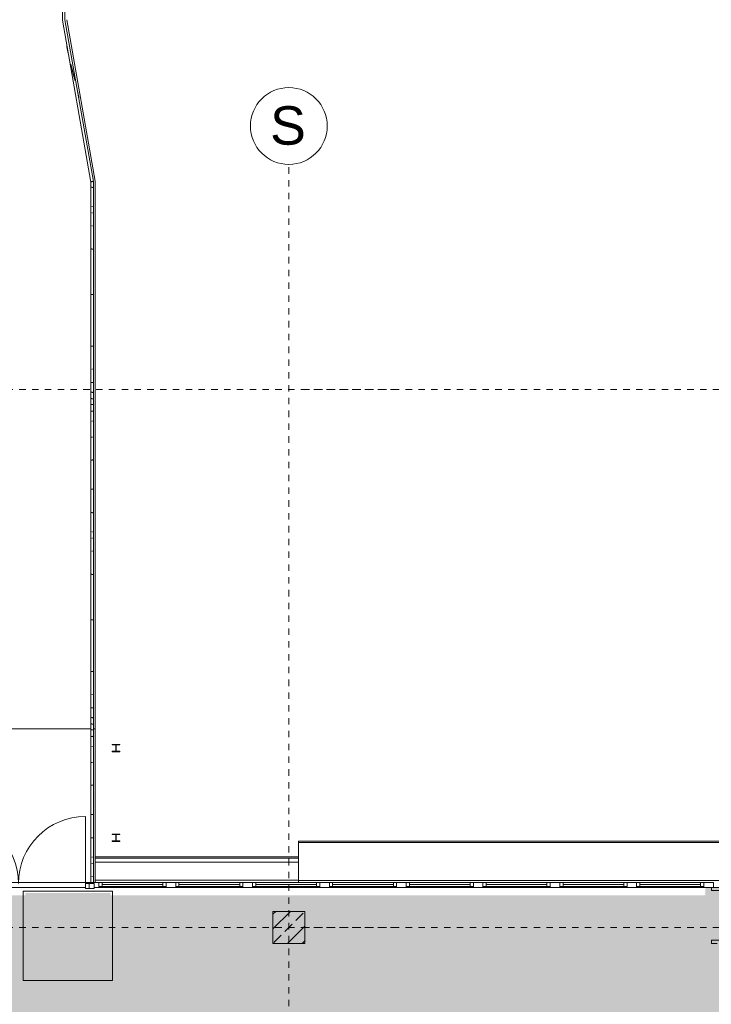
# Model space of a CAD drawing. Header units: metres. Extents: x -54 to 119, y -77 to 33.
# Tile 29 of 136: x 2 to 13, y -34 to -19. Entities that reach past the tile are written whole.
import ezdxf

# ---------------------------------------------------------------- set-up
doc = ezdxf.new("R2010")
doc.units = ezdxf.units.M
doc.linetypes.add('Rasterlinie', pattern=[0.019, 0.01, -0.003, 0.003, -0.003])
for name, color, linetype, lineweight in [('A_Allgemeine Beschriftungen', 7, 'Continuous', 9), ('A_Detailelemente', 7, 'Continuous', 9), ('A_Fassadenelemente', 7, 'Continuous', 9), ('A_Fassadenpfosten', 7, 'Continuous', 9), ('A_Fenster', 7, 'Continuous', 9), ('A_Geländer', 7, 'Continuous', 9), ('A_Geschossdecken', 7, 'Continuous', 9), ('A_Importierte Elemente in Familien', 7, 'Continuous', 9), ('A_Rampen', 7, 'Continuous', 9), ('A_Raster', 7, 'Continuous', 9), ('A_Tragwerksstützen', 7, 'Continuous', 9), ('A_Tragwerksstützen_Stahlbeton', 7, 'Continuous', 18), ('A_Türen', 7, 'Continuous', 9), ('Allgemeines Modell', 7, 'Continuous', 9)]:
    doc.layers.add(name, color=color, linetype=linetype, lineweight=lineweight)
doc.styles.add('Arial', font='arial.ttf', dxfattribs={"height": 0.6})

# ---------------------------------------------------------------- blocks, each defined once
blk = doc.blocks.new('GSH_Fassade_Fenster_1flg - GSH_Fassade_Fenster_1flg-6000036-BS_Übersicht_EG_BRANDSCHUTZ')
at = {"layer": 'A_Fassadenelemente'}
for p, q in [((-0.475, 0.015), (-0.525, 0.015)), ((-0.525, 0.015), (-0.525, -0.045)), ((-0.475, -0.045), (-0.475, 0.015)), ((-0.475, 0.015), (0.475, 0.015)), ((0.525, 0.015), (0.475, 0.015)), ((0.475, 0.015), (0.475, -0.045)), ((0.525, -0.045), (0.525, 0.015)), ((-0.525, -0.045), (-0.475, -0.045)), ((0.475, -0.015), (-0.475, -0.015)), ((0.475, -0.045), (-0.475, -0.045)), ((0.475, -0.045), (0.525, -0.045))]:
    blk.add_line(p, q, dxfattribs=at)
blk = doc.blocks.new('GSH_Fassade_Tuer_2flg - A_Glass_Blau-6173706-BS_Übersicht_EG_BRANDSCHUTZ')
at = {"layer": 'A_Türen'}
for p, q in [((-1.044, 0.06), (-1.104, 0.06)), ((-1.104, 0.06), (-1.104, -0.015)), ((-1.044, -0.015), (-1.044, 0.06)), ((1.104, 0.06), (1.044, 0.06)), ((1.044, 0.06), (1.044, -0.015)), ((1.104, -0.015), (1.104, 0.06)), ((-1.104, -0.015), (-1.044, -0.015)), ((-1.044, -0.015), (-1.044, -1.063)), ((1.044, -0.015), (1.104, -0.015)), ((1.044, -0.015), (1.044, -1.055))]:
    blk.add_line(p, q, dxfattribs=at)
for centre, radius, start, end in [((-1.044, -0.015), 1.048, 270, 360), ((1.044, -0.015), 1.04, 180, 270)]:
    blk.add_arc(centre, radius, start, end, dxfattribs=at)
blk = doc.blocks.new('Pfosten rechteckig - 150x75-5752939-BS_Übersicht_EG_BRANDSCHUTZ')
at = {"layer": 'A_Fassadenpfosten'}
for p, q in [((-0.075, 0.06), (0.075, 0.06)), ((-0.075, -0.015), (-0.075, 0.06)), ((0.075, 0.06), (0.075, -0.015)), ((0.075, -0.015), (-0.075, -0.015))]:
    blk.add_line(p, q, dxfattribs=at)
blk = doc.blocks.new('Pfosten rechteckig - 75x75_Recht-5752971-BS_Übersicht_EG_BRANDSCHUTZ')
at = {"layer": 'A_Fassadenpfosten'}
for p, q in [((-0.075, 0.06), (0, 0.06)), ((0, 0.06), (0, -0.015)), ((0, -0.015), (-0.075, -0.015))]:
    blk.add_line(p, q, dxfattribs=at)
blk = doc.blocks.new('Pfosten rechteckig - 50x176-5794090-BS_Übersicht_EG_BRANDSCHUTZ')
at = {"layer": 'A_Fassadenpfosten'}
for p, q in [((0, 0.1105), (-0.05, 0.1105)), ((-0.05, 0.1105), (-0.05, -0.0655)), ((0, -0.0655), (0, 0.1105)), ((-0.05, -0.0655), (0, -0.0655))]:
    blk.add_line(p, q, dxfattribs=at)
blk = doc.blocks.new('Pfosten rechteckig - 50x176-5794082-BS_Übersicht_EG_BRANDSCHUTZ')
at = {"layer": 'A_Fassadenpfosten'}
for p, q in [((-0.025, 0.1105), (0.025, 0.1105)), ((-0.025, -0.0655), (-0.025, 0.1105)), ((0.025, 0.1105), (0.025, 0.02)), ((0.025, -0.0655), (-0.025, -0.0655)), ((0.025, -0.04), (0.025, -0.0655))]:
    blk.add_line(p, q, dxfattribs=at)
blk = doc.blocks.new('Fensterbank1 - Fensterbank-6073046-BS_Übersicht_EG_BRANDSCHUTZ')
at = {"layer": 'A_Fenster'}
for p, q in [((19.428, -31.349), (6.506, -31.349)), ((6.506, -31.353), (6.506, -31.349)), ((6.506, -31.374), (6.506, -31.353)), ((19.456, -31.373), (6.506, -31.373)), ((6.506, -31.377), (6.506, -31.373)), ((6.506, -31.966), (6.506, -31.377)), ((6.506, -31.997), (6.506, -31.966)), ((6.506, -31.966), (19.656, -31.966))]:
    blk.add_line(p, q, dxfattribs=at)
blk = doc.blocks.new('HEA Stütze - HEA 120-6691028-BS_Übersicht_EG_BRANDSCHUTZ')
at = {"layer": 'A_Tragwerksstützen'}
for p, q in [((0.06, 0.057), (-0.06, 0.057)), ((-0.06, 0.057), (-0.06, 0.049)), ((-0.06, 0.049), (-0.0025, 0.049)), ((-0.0025, 0.049), (-0.0025, -0.049)), ((0.0025, -0.049), (0.0025, 0.049)), ((0.0025, 0.049), (0.06, 0.049)), ((0.06, 0.049), (0.06, 0.057)), ((-0.0025, -0.049), (-0.06, -0.049)), ((-0.06, -0.049), (-0.06, -0.057)), ((-0.06, -0.057), (0.06, -0.057)), ((0.06, -0.049), (0.0025, -0.049)), ((0.06, -0.057), (0.06, -0.049))]:
    blk.add_line(p, q, dxfattribs=at)
blk = doc.blocks.new('HEA Stütze - HEA 120-V412-BS_Übersicht_EG_BRANDSCHUTZ')
at = {"layer": 'A_Tragwerksstützen'}
for p, q in [((0.06, 0.057), (-0.06, 0.057)), ((-0.06, 0.057), (-0.06, 0.049)), ((-0.06, 0.049), (-0.0025, 0.049)), ((-0.0025, 0.049), (-0.0025, -0.049)), ((0.0025, -0.049), (0.0025, 0.049)), ((0.0025, 0.049), (0.06, 0.049)), ((0.06, 0.049), (0.06, 0.057)), ((-0.0025, -0.049), (-0.06, -0.049)), ((-0.06, -0.049), (-0.06, -0.057)), ((-0.06, -0.057), (0.06, -0.057)), ((0.06, -0.049), (0.0025, -0.049)), ((0.06, -0.057), (0.06, -0.049))]:
    blk.add_line(p, q, dxfattribs=at)
blk = doc.blocks.new('FP_413-BS_Übersicht_EG_BRANDSCHUTZ')
at = {"layer": 'A_Geländer'}
for p, q in [((3.263, -21.05), (3.263, -29.597)), ((3.303, -29.597), (3.303, -21.05)), ((3.262, -21.137), (3.261, -21.136)), ((3.261, -21.136), (3.261, -21.136)), ((3.261, -21.136), (3.261, -21.136)), ((3.274, -21.139), (3.272, -21.139)), ((3.276, -21.139), (3.274, -21.139)), ((3.278, -21.14), (3.276, -21.139)), ((3.28, -21.14), (3.278, -21.14)), ((3.283, -21.14), (3.28, -21.14)), ((3.285, -21.141), (3.283, -21.14)), ((3.287, -21.141), (3.285, -21.141)), ((3.29, -21.142), (3.287, -21.141)), ((3.292, -21.142), (3.29, -21.142)), ((3.294, -21.142), (3.292, -21.142)), ((3.304, -21.145), (3.303, -21.144)), ((3.305, -21.145), (3.304, -21.145)), ((3.305, -21.145), (3.305, -21.145)), ((3.283, -21.439), (3.276, -21.439)), ((3.289, -21.439), (3.283, -21.439)), ((3.283, -21.541), (3.276, -21.541)), ((3.289, -21.541), (3.283, -21.541)), ((3.283, -21.744), (3.276, -21.744)), ((3.289, -21.744), (3.283, -21.744)), ((3.262, -22.101), (3.261, -22.101)), ((3.261, -22.101), (3.261, -22.101)), ((3.273, -22.103), (3.271, -22.103)), ((3.276, -22.103), (3.273, -22.103)), ((3.28, -22.104), (3.276, -22.103)), ((3.283, -22.104), (3.28, -22.104)), ((3.286, -22.104), (3.283, -22.104)), ((3.289, -22.105), (3.286, -22.104)), ((3.292, -22.105), (3.289, -22.105)), ((3.304, -22.107), (3.303, -22.107)), ((3.305, -22.107), (3.304, -22.107)), ((3.263, -22.812), (3.261, -22.811)), ((3.277, -22.813), (3.272, -22.812)), ((3.283, -22.813), (3.277, -22.813)), ((3.289, -22.813), (3.283, -22.813)), ((3.294, -22.814), (3.289, -22.813)), ((3.304, -22.814), (3.302, -22.814)), ((3.279, -23.622), (3.272, -23.622)), ((3.287, -23.621), (3.279, -23.622)), ((3.294, -23.621), (3.287, -23.621)), ((3.283, -23.979), (3.276, -23.979)), ((3.289, -23.979), (3.283, -23.979)), ((3.262, -24.185), (3.261, -24.184)), ((3.261, -24.184), (3.261, -24.184)), ((3.261, -24.184), (3.261, -24.184)), ((3.274, -24.187), (3.272, -24.187)), ((3.276, -24.187), (3.274, -24.187)), ((3.278, -24.188), (3.276, -24.187)), ((3.28, -24.188), (3.278, -24.188)), ((3.283, -24.188), (3.28, -24.188)), ((3.285, -24.189), (3.283, -24.188)), ((3.287, -24.189), (3.285, -24.189)), ((3.29, -24.19), (3.287, -24.189)), ((3.292, -24.19), (3.29, -24.19)), ((3.294, -24.19), (3.292, -24.19)), ((3.304, -24.193), (3.303, -24.192)), ((3.305, -24.193), (3.304, -24.193)), ((3.305, -24.193), (3.305, -24.193)), ((3.261, -24.337), (3.261, -24.336)), ((3.261, -24.336), (3.261, -24.336)), ((3.262, -24.337), (3.261, -24.337)), ((3.261, -24.438), (3.261, -24.437)), ((3.262, -24.438), (3.261, -24.438)), ((3.274, -24.339), (3.272, -24.339)), ((3.275, -24.44), (3.272, -24.44)), ((3.276, -24.34), (3.274, -24.339)), ((3.278, -24.44), (3.275, -24.44)), ((3.278, -24.34), (3.276, -24.34)), ((3.28, -24.341), (3.278, -24.34)), ((3.281, -24.441), (3.278, -24.44)), ((3.283, -24.341), (3.28, -24.341)), ((3.284, -24.441), (3.281, -24.441)), ((3.285, -24.341), (3.283, -24.341)), ((3.287, -24.441), (3.284, -24.441)), ((3.287, -24.342), (3.285, -24.341)), ((3.29, -24.342), (3.287, -24.342)), ((3.29, -24.442), (3.287, -24.441)), ((3.292, -24.342), (3.29, -24.342)), ((3.293, -24.442), (3.29, -24.442)), ((3.294, -24.343), (3.292, -24.342)), ((3.304, -24.345), (3.303, -24.345)), ((3.304, -24.444), (3.303, -24.444)), ((3.305, -24.345), (3.304, -24.345)), ((3.305, -24.445), (3.304, -24.444)), ((3.305, -24.346), (3.305, -24.345)), ((3.262, -24.536), (3.261, -24.536)), ((3.261, -24.536), (3.261, -24.537)), ((3.275, -24.534), (3.272, -24.534)), ((3.278, -24.534), (3.275, -24.534)), ((3.281, -24.533), (3.278, -24.534)), ((3.284, -24.533), (3.281, -24.533)), ((3.287, -24.533), (3.284, -24.533)), ((3.29, -24.532), (3.287, -24.533)), ((3.293, -24.532), (3.29, -24.532)), ((3.304, -24.53), (3.303, -24.53)), ((3.305, -24.53), (3.304, -24.53)), ((3.262, -24.638), (3.261, -24.639)), ((3.263, -24.638), (3.262, -24.638)), ((3.275, -24.637), (3.272, -24.637)), ((3.279, -24.636), (3.275, -24.637)), ((3.283, -24.636), (3.279, -24.636)), ((3.287, -24.635), (3.283, -24.636)), ((3.29, -24.635), (3.287, -24.635)), ((3.294, -24.635), (3.29, -24.635)), ((3.304, -24.633), (3.302, -24.634)), ((3.305, -24.633), (3.304, -24.633)), ((3.283, -24.792), (3.276, -24.792)), ((3.289, -24.792), (3.283, -24.792)), ((3.263, -25.044), (3.261, -25.045)), ((3.261, -25.045), (3.261, -25.045)), ((3.275, -25.043), (3.272, -25.043)), ((3.278, -25.042), (3.275, -25.043)), ((3.281, -25.042), (3.278, -25.042)), ((3.284, -25.042), (3.281, -25.042)), ((3.288, -25.041), (3.284, -25.042)), ((3.291, -25.041), (3.288, -25.041)), ((3.304, -25.039), (3.303, -25.039)), ((3.305, -25.039), (3.304, -25.039)), ((3.263, -25.4), (3.261, -25.4)), ((3.277, -25.399), (3.272, -25.399)), ((3.283, -25.399), (3.277, -25.399)), ((3.289, -25.398), (3.283, -25.399)), ((3.294, -25.398), (3.289, -25.398)), ((3.304, -25.397), (3.302, -25.397)), ((3.262, -25.857), (3.261, -25.858)), ((3.263, -25.857), (3.262, -25.857)), ((3.275, -25.856), (3.272, -25.856)), ((3.279, -25.855), (3.275, -25.856)), ((3.283, -25.855), (3.279, -25.855)), ((3.287, -25.855), (3.283, -25.855)), ((3.29, -25.854), (3.287, -25.855)), ((3.294, -25.854), (3.29, -25.854)), ((3.304, -25.853), (3.302, -25.853)), ((3.305, -25.852), (3.304, -25.853)), ((3.262, -26.217), (3.261, -26.216)), ((3.261, -26.216), (3.261, -26.216)), ((3.261, -26.216), (3.261, -26.216)), ((3.274, -26.219), (3.272, -26.219)), ((3.276, -26.219), (3.274, -26.219)), ((3.278, -26.22), (3.276, -26.219)), ((3.28, -26.22), (3.278, -26.22)), ((3.283, -26.22), (3.28, -26.22)), ((3.285, -26.221), (3.283, -26.22)), ((3.287, -26.221), (3.285, -26.221)), ((3.29, -26.222), (3.287, -26.221)), ((3.292, -26.222), (3.29, -26.222)), ((3.294, -26.222), (3.292, -26.222)), ((3.304, -26.225), (3.303, -26.224)), ((3.305, -26.225), (3.304, -26.225)), ((3.305, -26.225), (3.305, -26.225)), ((3.283, -26.519), (3.276, -26.519)), ((3.289, -26.519), (3.283, -26.519)), ((3.283, -26.621), (3.276, -26.621)), ((3.289, -26.621), (3.283, -26.621)), ((3.283, -26.824), (3.276, -26.824)), ((3.289, -26.824), (3.283, -26.824)), ((3.262, -27.181), (3.261, -27.181)), ((3.261, -27.181), (3.261, -27.181)), ((3.273, -27.183), (3.271, -27.183)), ((3.276, -27.183), (3.273, -27.183)), ((3.28, -27.184), (3.276, -27.183)), ((3.283, -27.184), (3.28, -27.184)), ((3.286, -27.184), (3.283, -27.184)), ((3.289, -27.185), (3.286, -27.184)), ((3.292, -27.185), (3.289, -27.185)), ((3.304, -27.187), (3.303, -27.187)), ((3.305, -27.187), (3.304, -27.187)), ((3.263, -27.892), (3.261, -27.891)), ((3.277, -27.893), (3.272, -27.892)), ((3.283, -27.893), (3.277, -27.893)), ((3.289, -27.893), (3.283, -27.893)), ((3.294, -27.893), (3.289, -27.893)), ((3.304, -27.894), (3.302, -27.894)), ((3.279, -28.702), (3.272, -28.702)), ((3.287, -28.701), (3.279, -28.702)), ((3.294, -28.701), (3.287, -28.701)), ((3.283, -29.059), (3.276, -29.059)), ((3.289, -29.059), (3.283, -29.059)), ((3.262, -29.265), (3.261, -29.264)), ((3.261, -29.264), (3.261, -29.264)), ((3.261, -29.264), (3.261, -29.264)), ((3.274, -29.267), (3.272, -29.267)), ((3.276, -29.267), (3.274, -29.267)), ((3.278, -29.268), (3.276, -29.267)), ((3.28, -29.268), (3.278, -29.268)), ((3.283, -29.268), (3.28, -29.268)), ((3.285, -29.269), (3.283, -29.268)), ((3.287, -29.269), (3.285, -29.269)), ((3.29, -29.27), (3.287, -29.269)), ((3.292, -29.27), (3.29, -29.27)), ((3.294, -29.27), (3.292, -29.27)), ((3.304, -29.273), (3.303, -29.272)), ((3.305, -29.273), (3.304, -29.273)), ((3.305, -29.273), (3.305, -29.273)), ((3.261, -29.417), (3.261, -29.416)), ((3.261, -29.416), (3.261, -29.416)), ((3.262, -29.417), (3.261, -29.417)), ((3.261, -29.518), (3.261, -29.517)), ((3.262, -29.518), (3.261, -29.518)), ((3.274, -29.419), (3.272, -29.419)), ((3.276, -29.42), (3.274, -29.419)), ((3.278, -29.42), (3.276, -29.42)), ((3.28, -29.421), (3.278, -29.42)), ((3.283, -29.421), (3.28, -29.421)), ((3.285, -29.421), (3.283, -29.421)), ((3.287, -29.422), (3.285, -29.421)), ((3.29, -29.422), (3.287, -29.422)), ((3.292, -29.422), (3.29, -29.422)), ((3.294, -29.423), (3.292, -29.422)), ((3.304, -29.425), (3.303, -29.425)), ((3.305, -29.425), (3.304, -29.425)), ((3.305, -29.426), (3.305, -29.425)), ((3.275, -29.52), (3.272, -29.52)), ((3.278, -29.52), (3.275, -29.52)), ((3.281, -29.521), (3.278, -29.52)), ((3.284, -29.521), (3.281, -29.521)), ((3.287, -29.521), (3.284, -29.521)), ((3.29, -29.522), (3.287, -29.521)), ((3.293, -29.522), (3.29, -29.522)), ((3.304, -29.524), (3.303, -29.524)), ((3.305, -29.525), (3.304, -29.524))]:
    blk.add_line(p, q, dxfattribs=at)
blk = doc.blocks.new('FP_414-BS_Übersicht_EG_BRANDSCHUTZ')
at = {"layer": 'A_Geländer'}
for p, q in [((3.262, -29.615), (3.261, -29.615)), ((3.261, -29.615), (3.261, -29.615)), ((3.263, -29.597), (3.263, -31.997)), ((3.275, -29.613), (3.272, -29.613)), ((3.278, -29.612), (3.275, -29.613)), ((3.281, -29.612), (3.278, -29.612)), ((3.284, -29.612), (3.281, -29.612)), ((3.287, -29.611), (3.284, -29.612)), ((3.29, -29.611), (3.287, -29.611)), ((3.293, -29.611), (3.29, -29.611)), ((3.303, -31.997), (3.303, -29.597)), ((3.304, -29.609), (3.303, -29.609)), ((3.305, -29.608), (3.304, -29.609)), ((3.262, -29.717), (3.261, -29.717)), ((3.263, -29.716), (3.262, -29.717)), ((3.275, -29.715), (3.272, -29.715)), ((3.279, -29.715), (3.275, -29.715)), ((3.283, -29.714), (3.279, -29.715)), ((3.287, -29.714), (3.283, -29.714)), ((3.29, -29.714), (3.287, -29.714)), ((3.294, -29.713), (3.29, -29.714)), ((3.304, -29.712), (3.302, -29.712)), ((3.305, -29.712), (3.304, -29.712)), ((3.283, -29.87), (3.276, -29.87)), ((3.289, -29.87), (3.283, -29.87)), ((3.263, -30.123), (3.261, -30.123)), ((3.261, -30.123), (3.261, -30.124)), ((3.275, -30.121), (3.272, -30.122)), ((3.278, -30.121), (3.275, -30.121)), ((3.281, -30.121), (3.278, -30.121)), ((3.284, -30.12), (3.281, -30.121)), ((3.288, -30.12), (3.284, -30.12)), ((3.291, -30.12), (3.288, -30.12)), ((3.304, -30.118), (3.303, -30.118)), ((3.305, -30.117), (3.304, -30.118)), ((3.263, -30.478), (3.261, -30.479)), ((3.277, -30.477), (3.272, -30.478)), ((3.283, -30.477), (3.277, -30.477)), ((3.289, -30.477), (3.283, -30.477)), ((3.294, -30.476), (3.289, -30.477)), ((3.304, -30.475), (3.302, -30.476)), ((3.262, -30.936), (3.261, -30.936)), ((3.263, -30.936), (3.262, -30.936)), ((3.275, -30.934), (3.272, -30.935)), ((3.279, -30.934), (3.275, -30.934)), ((3.283, -30.934), (3.279, -30.934)), ((3.287, -30.933), (3.283, -30.934)), ((3.29, -30.933), (3.287, -30.933)), ((3.294, -30.933), (3.29, -30.933)), ((3.304, -30.931), (3.302, -30.932)), ((3.305, -30.931), (3.304, -30.931)), ((3.261, -31.295), (3.261, -31.294)), ((3.261, -31.294), (3.261, -31.294)), ((3.262, -31.295), (3.261, -31.295)), ((3.274, -31.298), (3.272, -31.297)), ((3.276, -31.298), (3.274, -31.298)), ((3.278, -31.298), (3.276, -31.298)), ((3.28, -31.299), (3.278, -31.298)), ((3.283, -31.299), (3.28, -31.299)), ((3.285, -31.299), (3.283, -31.299)), ((3.287, -31.3), (3.285, -31.299)), ((3.29, -31.3), (3.287, -31.3)), ((3.292, -31.3), (3.29, -31.3)), ((3.294, -31.301), (3.292, -31.3)), ((3.304, -31.303), (3.303, -31.303)), ((3.305, -31.303), (3.304, -31.303)), ((3.305, -31.304), (3.305, -31.303)), ((3.283, -31.598), (3.276, -31.598)), ((3.289, -31.598), (3.283, -31.598)), ((3.283, -31.699), (3.276, -31.699)), ((3.289, -31.699), (3.283, -31.699)), ((3.283, -31.902), (3.276, -31.902)), ((3.289, -31.902), (3.283, -31.902))]:
    blk.add_line(p, q, dxfattribs=at)
blk = doc.blocks.new('Typ des oberen Holms - Oberer Geländerholm_Innen_-6752860-BS_Übersicht_EG_BRANDSCHUTZ')
at = {"layer": 'A_Geländer'}
for name in ['FP_413-BS_Übersicht_EG_BRANDSCHUTZ', 'FP_414-BS_Übersicht_EG_BRANDSCHUTZ']:
    blk.add_blockref(name, (0, 0), dxfattribs=at)
blk = doc.blocks.new('Typ des oberen Holms - Oberer Geländerholm_Innen_-V415-BS_Übersicht_EG_BRANDSCHUTZ')
at = {"layer": 'A_Geländer'}
for p, q in [((3.263, -21.05), (3.303, -21.05)), ((3.263, -29.597), (3.263, -21.05)), ((3.303, -29.597), (3.303, -21.05)), ((3.263, -31.997), (3.263, -29.597)), ((3.303, -31.997), (3.303, -29.597)), ((3.263, -31.997), (3.283, -31.997)), ((3.283, -31.997), (3.303, -31.997))]:
    blk.add_line(p, q, dxfattribs=at)
blk = doc.blocks.new('FP_416-BS_Übersicht_EG_BRANDSCHUTZ')
at = {"layer": 'A_Geländer'}
for p, q in [((2.818, 1.105), (2.818, -18.529)), ((2.858, -18.526), (2.858, 1.098))]:
    blk.add_line(p, q, dxfattribs=at)
blk = doc.blocks.new('FP_419-BS_Übersicht_EG_BRANDSCHUTZ')
at = {"layer": 'A_Geländer'}
for p, q in [((2.818, -18.529), (3.264, -21.058)), ((3.303, -21.051), (2.858, -18.526)), ((2.887, -18.936), (2.888, -18.941)), ((2.888, -18.941), (2.889, -18.945)), ((2.889, -18.945), (2.89, -18.95)), ((2.89, -18.95), (2.891, -18.955)), ((2.891, -18.955), (2.892, -18.959)), ((2.892, -18.959), (2.892, -18.964)), ((2.892, -18.964), (2.893, -18.969)), ((2.893, -18.969), (2.894, -18.973)), ((2.894, -18.973), (2.895, -18.978)), ((2.895, -18.978), (2.896, -18.982)), ((2.896, -18.982), (2.897, -18.987)), ((2.897, -18.987), (2.898, -18.992)), ((2.898, -18.992), (2.899, -18.996)), ((2.899, -18.996), (2.9, -19.001)), ((2.9, -19.001), (2.9, -19.006)), ((2.9, -19.006), (2.901, -19.01)), ((2.901, -19.01), (2.902, -19.015)), ((2.902, -19.015), (2.903, -19.019)), ((2.903, -19.019), (2.904, -19.024)), ((2.904, -19.024), (2.905, -19.029)), ((2.905, -19.029), (2.906, -19.033)), ((2.906, -19.033), (2.907, -19.038)), ((2.907, -19.038), (2.908, -19.042)), ((2.908, -19.042), (2.909, -19.047)), ((2.909, -19.047), (2.91, -19.052)), ((2.949, -19.217), (2.95, -19.221)), ((2.95, -19.221), (2.951, -19.226)), ((2.951, -19.226), (2.952, -19.231)), ((2.952, -19.231), (2.954, -19.235)), ((2.954, -19.235), (2.955, -19.24)), ((2.955, -19.24), (2.956, -19.244)), ((2.956, -19.244), (2.957, -19.249)), ((2.957, -19.249), (2.958, -19.253)), ((2.958, -19.253), (2.959, -19.258)), ((2.959, -19.258), (2.961, -19.263)), ((2.961, -19.263), (2.962, -19.267)), ((2.962, -19.267), (2.963, -19.272)), ((2.963, -19.272), (2.964, -19.276)), ((2.964, -19.276), (2.965, -19.281)), ((2.965, -19.281), (2.967, -19.285)), ((2.967, -19.285), (2.968, -19.29)), ((2.968, -19.29), (2.969, -19.295)), ((2.969, -19.295), (2.97, -19.299)), ((2.97, -19.299), (2.971, -19.304)), ((2.971, -19.304), (2.972, -19.308)), ((2.972, -19.308), (2.974, -19.313)), ((2.974, -19.313), (2.975, -19.317)), ((2.975, -19.317), (2.976, -19.322)), ((2.976, -19.322), (2.977, -19.326)), ((2.977, -19.326), (2.978, -19.331)), ((2.978, -19.331), (2.98, -19.336)), ((2.98, -19.336), (2.981, -19.34)), ((2.981, -19.34), (2.982, -19.345)), ((2.982, -19.345), (2.983, -19.349)), ((2.983, -19.349), (2.984, -19.354)), ((2.984, -19.354), (2.986, -19.358)), ((2.986, -19.358), (2.987, -19.363)), ((2.987, -19.363), (2.988, -19.368)), ((2.988, -19.368), (2.989, -19.372)), ((2.989, -19.372), (2.99, -19.377)), ((2.99, -19.377), (2.992, -19.381)), ((2.992, -19.381), (2.993, -19.386)), ((2.993, -19.386), (2.994, -19.39)), ((2.994, -19.39), (2.995, -19.395)), ((2.995, -19.395), (2.996, -19.4)), ((2.996, -19.4), (2.998, -19.404)), ((2.998, -19.404), (2.999, -19.409)), ((2.999, -19.409), (3, -19.413)), ((3, -19.413), (3.001, -19.418)), ((3.001, -19.418), (3.002, -19.422)), ((3.002, -19.422), (3.004, -19.427)), ((3.004, -19.427), (3.005, -19.432)), ((3.005, -19.432), (3.006, -19.436)), ((3.006, -19.436), (3.007, -19.441)), ((3.007, -19.441), (3.008, -19.445)), ((3.008, -19.445), (3.009, -19.45)), ((3.009, -19.45), (3.011, -19.454)), ((3.011, -19.454), (3.012, -19.459)), ((3.012, -19.459), (3.013, -19.464)), ((3.013, -19.464), (3.014, -19.468)), ((3.014, -19.468), (3.015, -19.473)), ((3.054, -19.638), (3.055, -19.642)), ((3.055, -19.642), (3.056, -19.647)), ((3.056, -19.647), (3.057, -19.652)), ((3.057, -19.652), (3.058, -19.656)), ((3.058, -19.656), (3.059, -19.661)), ((3.059, -19.661), (3.06, -19.665)), ((3.06, -19.665), (3.061, -19.67)), ((3.061, -19.67), (3.062, -19.675)), ((3.062, -19.675), (3.063, -19.679)), ((3.063, -19.679), (3.064, -19.684)), ((3.064, -19.684), (3.065, -19.688)), ((3.065, -19.688), (3.066, -19.693)), ((3.066, -19.693), (3.066, -19.698)), ((3.066, -19.698), (3.067, -19.702)), ((3.067, -19.702), (3.068, -19.707)), ((3.068, -19.707), (3.069, -19.712)), ((3.069, -19.712), (3.07, -19.716)), ((3.07, -19.716), (3.071, -19.721)), ((3.071, -19.721), (3.072, -19.725)), ((3.072, -19.725), (3.073, -19.73)), ((3.073, -19.73), (3.073, -19.735)), ((3.073, -19.735), (3.074, -19.739)), ((3.074, -19.739), (3.075, -19.744)), ((3.075, -19.744), (3.076, -19.749)), ((3.076, -19.749), (3.077, -19.753)), ((3.292, -20.972), (3.292, -20.974)), ((3.292, -20.974), (3.292, -20.976)), ((3.292, -20.976), (3.293, -20.978)), ((3.293, -20.978), (3.293, -20.98)), ((3.293, -20.98), (3.293, -20.982)), ((3.293, -20.982), (3.294, -20.984)), ((3.294, -20.984), (3.294, -20.986)), ((3.294, -20.986), (3.294, -20.988)), ((3.294, -20.988), (3.295, -20.991)), ((3.295, -20.991), (3.295, -20.993)), ((3.295, -20.993), (3.295, -20.995)), ((3.295, -20.995), (3.295, -20.997)), ((3.295, -20.997), (3.296, -20.999)), ((3.296, -20.999), (3.296, -21.001)), ((3.296, -21.001), (3.296, -21.003)), ((3.296, -21.003), (3.297, -21.005)), ((3.297, -21.005), (3.297, -21.007)), ((3.297, -21.007), (3.297, -21.009)), ((3.297, -21.009), (3.297, -21.011)), ((3.297, -21.011), (3.297, -21.013)), ((3.297, -21.013), (3.298, -21.015)), ((3.298, -21.015), (3.298, -21.018)), ((3.298, -21.018), (3.298, -21.02)), ((3.298, -21.02), (3.298, -21.022)), ((3.298, -21.022), (3.299, -21.024)), ((3.299, -21.024), (3.299, -21.026))]:
    blk.add_line(p, q, dxfattribs=at)
blk = doc.blocks.new('Typ des oberen Holms - Oberer Geländerholm_Innen_-6752884-BS_Übersicht_EG_BRANDSCHUTZ')
at = {"layer": 'A_Geländer'}
for name in ['FP_416-BS_Übersicht_EG_BRANDSCHUTZ', 'FP_419-BS_Übersicht_EG_BRANDSCHUTZ']:
    blk.add_blockref(name, (0, 0), dxfattribs=at)
blk = doc.blocks.new('Typ des oberen Holms - Oberer Geländerholm_Innen_-V420-BS_Übersicht_EG_BRANDSCHUTZ')
at = {"layer": 'A_Geländer'}
for p, q in [((2.818, -18.529), (2.818, 1.105)), ((2.858, -18.526), (2.858, 1.098)), ((3.264, -21.058), (2.818, -18.529)), ((3.303, -21.051), (2.858, -18.526)), ((3.264, -21.058), (3.283, -21.054)), ((3.283, -21.054), (3.303, -21.051))]:
    blk.add_line(p, q, dxfattribs=at)
blk = doc.blocks.new('Raster - 3_0mm_mit Kreis-376402-BS_Übersicht_EG_BRANDSCHUTZ')
at = {"layer": 'A_Raster'}
blk.add_circle((0, 0), 0.003, dxfattribs=at)
blk = doc.blocks.new('Richtungsangabe rechts - Symbol - Direction Indicator _green_ right DIN ISO 23601 - Symbol_dwg-7037662-BS_Übersicht_EG_BRANDSCHUTZ')
at = {"layer": 'A_Importierte Elemente in Familien'}
h = blk.add_hatch(color=256, dxfattribs=at)
h.paths.add_polyline_path([(0.00313, 0.00799), (0.00522, 0.0059), (0.00152, 0.0059), (0.00152, 0.0041), (0.00522, 0.0041), (0.00313, 0.00201), (0.00549, 0.00201), (0.00848, 0.005), (0.00549, 0.00799)], flags=0)
h.paths.add_polyline_path([(0.00977, 0.00977), (0.00977, 0.00023), (0.00023, 0.00023), (0.00023, 0.00977)], flags=0)
at = {"layer": 'A_Importierte Elemente in Familien', "flags": 128}
for points in [[(0.01, 0.01), (0.0075, 0.01), (0.005, 0.01), (0.0025, 0.01), (0, 0.01)], [(0, 0.01), (0, 0.0075), (0, 0.005), (0, 0.0025), (0, 0)], [(0.01, 0), (0.01, 0.0025), (0.01, 0.005), (0.01, 0.0075), (0.01, 0.01)], [(0, 0), (0.0025, 0), (0.005, 0), (0.0075, 0), (0.01, 0)]]:
    blk.add_lwpolyline(points, dxfattribs=at)
blk = doc.blocks.new('Richtungsangabe rechts - Symbol - Richtungsangabe rechts - Symbol-7037716-BS_Übersicht_EG_BRANDSCHUTZ')
at = {"extrusion": (0, 0, -1), "xscale": 0.6990391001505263, "yscale": 0.6990391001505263, "zscale": -0.6990391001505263, "rotation": 180}
blk.add_blockref('Richtungsangabe rechts - Symbol - Direction Indicator _green_ right DIN ISO 23601 - Symbol_dwg-7037662-BS_Übersicht_EG_BRANDSCHUTZ', (0.003485, 0.003471), dxfattribs=at)

msp = doc.modelspace()

# ---------------------------------------------------------------- hatches: boundary and pattern name
at = {"layer": 'A_Detailelemente', "true_color": 0xff5959}
msp.add_hatch(color=11, dxfattribs=at).paths.add_polyline_path([(12.956, -43.997), (13.091, -43.997), (13.091, -32.109), (13.264, -32.109), (13.264, -32.072), (12.864, -32.072), (12.864, -43.997), (12.935, -43.997)], flags=0)
at = {"layer": 'A_Detailelemente', "true_color": 0xc2e2c4}
h = msp.add_hatch(color=254, dxfattribs=at)
h.paths.add_polyline_path([(1.056, -53.747), (6.696, -53.747), (6.696, -43.997), (12.864, -43.997), (12.864, -32.197), (-0.444, -32.197), (-0.444, -32.297), (-44.044, -32.297), (-44.044, -32.197), (-44.578, -32.197), (-44.578, -36.797), (-0.194, -36.797), (-0.194, -53.747), (1.006, -53.747)], flags=0)
h.paths.add_polyline_path([(-14.994, -33.272), (-14.994, -33.272), (-14.998, -32.947)], flags=0)
at = {"layer": 'A_Tragwerksstützen_Stahlbeton', "lineweight": 9}
h = msp.add_hatch(dxfattribs=at)
h.set_pattern_fill('FP_9', color=256, style=0, pattern_type=2)
h.set_pattern_definition([(45, (0, 0), (-0.2283955, 0.2283955), []), (45, (0.228, 0), (-0.2283955, 0.2283955), [0.161, -0.081])])
h.paths.add_polyline_path([(6.476, -32.947), (6.606, -32.947), (6.606, -32.447), (6.106, -32.447), (6.106, -32.947)], flags=0)

# ---------------------------------------------------------------- linework, layer by layer
at = {"layer": 'A_Geschossdecken'}
for p, q in [((3.333, -31.997), (3.333, -29.597)), ((6.506, -31.957), (3.333, -31.957)), ((1.031, -31.997), (3.263, -31.997)), ((3.179, -32.072), (1.091, -32.072)), ((3.389, -31.997), (3.303, -31.997)), ((4.439, -32.072), (3.314, -32.072)), ((5.639, -32.072), (4.589, -32.072)), ((6.839, -32.072), (5.789, -32.072)), ((8.039, -32.072), (6.989, -32.072)), ((9.239, -32.072), (8.189, -32.072)), ((10.439, -32.072), (9.389, -32.072)), ((11.639, -32.072), (10.589, -32.072)), ((12.839, -32.072), (11.789, -32.072))]:
    msp.add_line(p, q, dxfattribs=at)
at = {"layer": 'A_Rampen'}
for p, q in [((3.333, -21.045), (2.888, -18.523)), ((3.333, -29.597), (3.333, -21.045)), ((3.263, -29.597), (0.931, -29.597)), ((3.333, -29.597), (3.303, -29.597))]:
    msp.add_line(p, q, dxfattribs=at)
at = {"layer": 'A_Raster', "linetype": 'Rasterlinie'}
for p, q in [((6.356, -76.128), (6.356, -20.783)), ((-52.655, -24.297), (8.002, -24.297)), ((6.581, -24.297), (94.587, -24.297)), ((-52.655, -32.697), (8.002, -32.697)), ((6.581, -32.697), (94.587, -32.697))]:
    msp.add_line(p, q, dxfattribs=at)
at = {"layer": 'A_Tragwerksstützen_Stahlbeton'}
for p, q in [((6.606, -32.447), (6.106, -32.447)), ((6.106, -32.447), (6.106, -32.947)), ((6.606, -32.947), (6.606, -32.447)), ((6.106, -32.947), (6.606, -32.947))]:
    msp.add_line(p, q, dxfattribs=at)
at = {"layer": 'Allgemeines Modell'}
for p, q in [((3.333, -31.597), (6.506, -31.597)), ((3.333, -31.618), (6.506, -31.618)), ((6.506, -31.678), (3.333, -31.678))]:
    msp.add_line(p, q, dxfattribs=at)

# ---------------------------------------------------------------- block references
at = {"layer": 'A_Allgemeine Beschriftungen', "xscale": 200, "yscale": 200, "zscale": 200, "rotation": 90.00000000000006}
msp.add_blockref('Richtungsangabe rechts - Symbol - Richtungsangabe rechts - Symbol-7037716-BS_Übersicht_EG_BRANDSCHUTZ', (2.9, -32.831), dxfattribs=at)
at = {"layer": 'A_Fassadenelemente'}
for p in [(3.914, -32.012), (5.114, -32.012), (6.314, -32.012), (7.514, -32.012), (8.714, -32.012), (9.914, -32.012), (11.114, -32.012), (12.314, -32.012)]:
    msp.add_blockref('GSH_Fassade_Fenster_1flg - GSH_Fassade_Fenster_1flg-6000036-BS_Übersicht_EG_BRANDSCHUTZ', p, dxfattribs=at)
at = {"layer": 'A_Fassadenpfosten', "extrusion": (0, 0, -1)}
for name, p, rotation in [('Pfosten rechteckig - 75x75_Recht-5752971-BS_Übersicht_EG_BRANDSCHUTZ', (-3.314, -32.027), 180), ('Pfosten rechteckig - 150x75-5752939-BS_Übersicht_EG_BRANDSCHUTZ', (-4.514, -32.012), 180), ('Pfosten rechteckig - 150x75-5752939-BS_Übersicht_EG_BRANDSCHUTZ', (-5.714, -32.012), 180), ('Pfosten rechteckig - 150x75-5752939-BS_Übersicht_EG_BRANDSCHUTZ', (-6.914, -32.012), 180), ('Pfosten rechteckig - 150x75-5752939-BS_Übersicht_EG_BRANDSCHUTZ', (-8.114, -32.012), 180), ('Pfosten rechteckig - 150x75-5752939-BS_Übersicht_EG_BRANDSCHUTZ', (-9.314, -32.012), 180), ('Pfosten rechteckig - 150x75-5752939-BS_Übersicht_EG_BRANDSCHUTZ', (-10.514, -32.012), 180), ('Pfosten rechteckig - 150x75-5752939-BS_Übersicht_EG_BRANDSCHUTZ', (-11.714, -32.012), 180), ('Pfosten rechteckig - 150x75-5752939-BS_Übersicht_EG_BRANDSCHUTZ', (-12.914, -32.012), 180), ('Pfosten rechteckig - 50x176-5794082-BS_Übersicht_EG_BRANDSCHUTZ', (-13.067, -32.922), 270.0000000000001)]:
    msp.add_blockref(name, p, dxfattribs=dict(at, rotation=rotation))
at = {"layer": 'A_Fassadenpfosten', "rotation": 89.99999999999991}
msp.add_blockref('Pfosten rechteckig - 50x176-5794090-BS_Übersicht_EG_BRANDSCHUTZ', (13.067, -32.072), dxfattribs=at)
at = {"layer": 'A_Fenster'}
msp.add_blockref('Fensterbank1 - Fensterbank-6073046-BS_Übersicht_EG_BRANDSCHUTZ', (0, 0), dxfattribs=at)
at = {"layer": 'A_Geländer'}
for name in ['Typ des oberen Holms - Oberer Geländerholm_Innen_-6752884-BS_Übersicht_EG_BRANDSCHUTZ', 'Typ des oberen Holms - Oberer Geländerholm_Innen_-V420-BS_Übersicht_EG_BRANDSCHUTZ', 'Typ des oberen Holms - Oberer Geländerholm_Innen_-6752860-BS_Übersicht_EG_BRANDSCHUTZ', 'Typ des oberen Holms - Oberer Geländerholm_Innen_-V415-BS_Übersicht_EG_BRANDSCHUTZ']:
    msp.add_blockref(name, (0, 0), dxfattribs=at)
at = {"layer": 'A_Raster', "xscale": 199.9999999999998, "yscale": 199.9999999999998, "zscale": 199.9999999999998}
msp.add_blockref('Raster - 3_0mm_mit Kreis-376402-BS_Übersicht_EG_BRANDSCHUTZ', (6.356, -20.183), dxfattribs=at)
at = {"layer": 'A_Tragwerksstützen', "rotation": 180}
msp.add_blockref('HEA Stütze - HEA 120-V412-BS_Übersicht_EG_BRANDSCHUTZ', (3.656, -29.897), dxfattribs=at)
at = {"layer": 'A_Tragwerksstützen'}
msp.add_blockref('HEA Stütze - HEA 120-6691028-BS_Übersicht_EG_BRANDSCHUTZ', (3.656, -31.297), dxfattribs=at)
at = {"layer": 'A_Türen', "rotation": 180}
msp.add_blockref('GSH_Fassade_Tuer_2flg - A_Glass_Blau-6173706-BS_Übersicht_EG_BRANDSCHUTZ', (2.135, -32.027), dxfattribs=at)

# ---------------------------------------------------------------- texts
at = {"layer": 'A_Raster', "insert": (6.063, -19.875), "char_height": 0.6, "width": 0.68945, "attachment_point": 1, "style": 'Arial'}
msp.add_mtext('S', dxfattribs=at)

doc.saveas('drawing.dxf')
